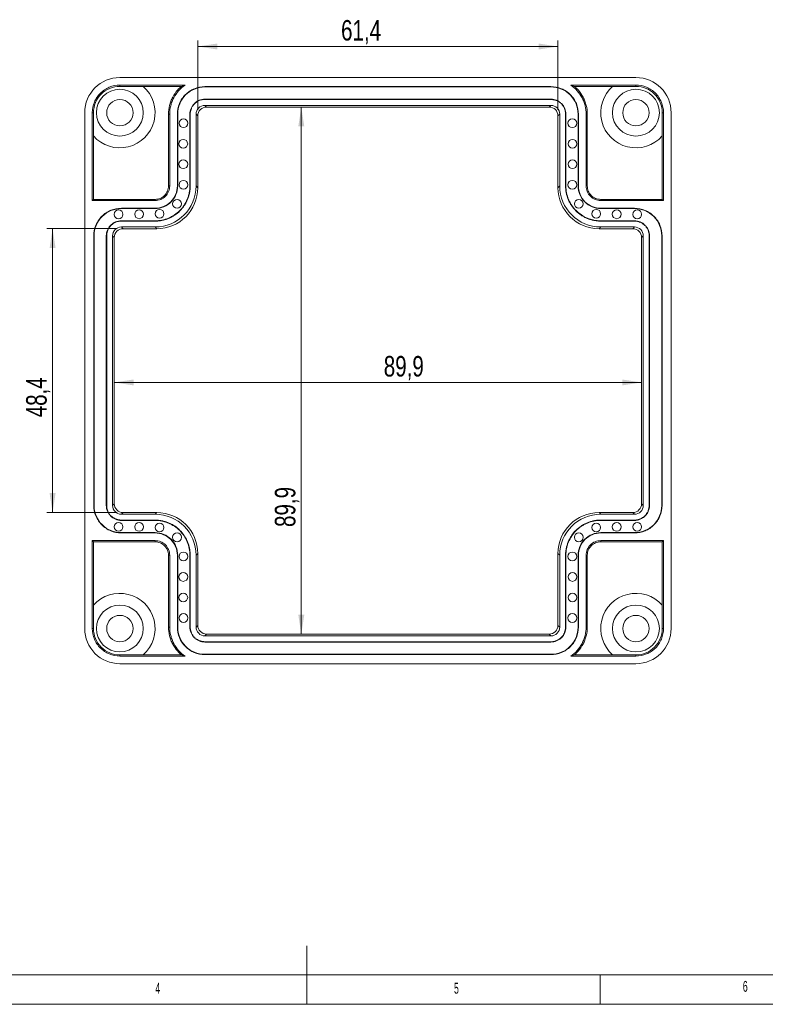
# Model space of a CAD drawing. Header units: millimetres. Extents: x 5 to 415, y 5 to 292.
# Tile 2 of 4: x 161 to 288, y 5 to 173. Entities that reach past the tile are written whole.
import ezdxf

# ---------------------------------------------------------------- set-up
doc = ezdxf.new("R2010")
doc.units = ezdxf.units.MM
doc.layers.add('LAYER_1', color=179, linetype='Continuous', lineweight=15)
doc.styles.add('SLDTEXTSTYLE1', font='TXT', dxfattribs={"width": 0.605})
doc.styles.add('SLDTEXTSTYLE3', font='TXT', dxfattribs={"width": 0.75})
doc.dimstyles.new('SLDDIMSTYLE2', dxfattribs={"dimtxt": 3.5, "dimasz": 3.302, "dimexe": 0, "dimexo": 0.0625, "dimgap": 0.875, "dimtad": 1, "dimdec": 1, "dimrnd": 1e-09, "dimzin": 12, "dimdsep": 46, "dimtxsty": 'SLDTEXTSTYLE3', "dimsah": 1, "dimcen": 0.09, "dimadec": 0, "dimazin": 3, "dimtfac": 1, "dimtdec": 1, "dimtofl": 0, "dimtmove": 0, "dimatfit": 3, "dimfxl": 1, "dimfrac": 2, "dimtolj": 1, "dimtzin": 12, "dimarcsym": 0})
doc.dimstyles.new('SLDDIMSTYLE4', dxfattribs={"dimtxt": 3.5, "dimasz": 3.302, "dimexe": 0, "dimexo": 0.0625, "dimgap": 0.875, "dimtad": 1, "dimdec": 1, "dimrnd": 1e-09, "dimzin": 12, "dimdsep": 46, "dimtxsty": 'SLDTEXTSTYLE3', "dimsah": 1, "dimcen": 0.09, "dimadec": 0, "dimazin": 3, "dimtfac": 1, "dimtofl": 0, "dimtmove": 0, "dimatfit": 3, "dimfxl": 1, "dimfrac": 2, "dimtolj": 1, "dimtzin": 12, "dimarcsym": 0})

# ---------------------------------------------------------------- blocks, each defined once
blk = doc.blocks.new('*D18')
at = {"layer": 'LAYER_1'}
blk.add_line((177.16, 111.09), (267.08, 111.09), dxfattribs=at)
for points in [[(177.16, 111.09), (180.47, 110.58), (180.47, 111.59)], [(267.08, 111.09), (263.78, 111.59), (263.78, 110.58)]]:
    blk.add_solid(points, dxfattribs=at)
at = {"layer": 'LAYER_1', "insert": (223.12, 115.6, 7.7), "char_height": 3.5, "attachment_point": 1, "style": 'SLDTEXTSTYLE3'}
blk.add_mtext('89,9', dxfattribs=at)
blk = doc.blocks.new('*D19')
at = {"layer": 'LAYER_1'}
blk.add_line((209.06, 158.07), (209.06, 68.15), dxfattribs=at)
for points in [[(209.06, 158.07), (208.55, 154.76), (209.57, 154.76)], [(209.06, 68.15), (209.57, 71.45), (208.55, 71.45)]]:
    blk.add_solid(points, dxfattribs=at)
at = {"layer": 'LAYER_1', "insert": (204.55, 86.43, 7.7), "char_height": 3.5, "attachment_point": 1, "rotation": 90, "style": 'SLDTEXTSTYLE3'}
blk.add_mtext('89,9', dxfattribs=at)
blk = doc.blocks.new('*D20')
at = {"layer": 'LAYER_1'}
for p, q in [((177.66, 137.32), (165.65, 137.32)), ((166.65, 88.9), (166.65, 137.32)), ((177.66, 88.9), (165.65, 88.9))]:
    blk.add_line(p, q, dxfattribs=at)
for points in [[(166.65, 137.32), (166.14, 134.01), (167.16, 134.01)], [(166.65, 88.9), (167.16, 92.2), (166.14, 92.2)]]:
    blk.add_solid(points, dxfattribs=at)
at = {"layer": 'LAYER_1', "insert": (162.14, 105.14, 7.7), "char_height": 3.5, "attachment_point": 1, "rotation": 90, "style": 'SLDTEXTSTYLE3'}
blk.add_mtext('48,4', dxfattribs=at)
blk = doc.blocks.new('*D21')
at = {"layer": 'LAYER_1'}
for p, q in [((191.41, 157.57), (191.41, 169.4)), ((191.41, 168.4), (252.83, 168.4)), ((252.83, 157.57), (252.83, 169.4))]:
    blk.add_line(p, q, dxfattribs=at)
for points in [[(191.41, 168.4), (194.72, 167.89), (194.72, 168.9)], [(252.83, 168.4), (249.53, 168.9), (249.53, 167.89)]]:
    blk.add_solid(points, dxfattribs=at)
at = {"layer": 'LAYER_1', "insert": (215.84, 172.91, 7.7), "char_height": 3.5, "attachment_point": 1, "style": 'SLDTEXTSTYLE3'}
blk.add_mtext('61,4', dxfattribs=at)

msp = doc.modelspace()

# ---------------------------------------------------------------- linework, layer by layer
at = {"color": 7, "linetype": 'Continuous', "lineweight": 15}
for p, q in [((178.121, 163.106), (266.125, 163.106)), ((178.121, 161.6), (178.121, 161.806)), ((189.232, 161.806), (178.121, 161.806)), ((182.099, 161.6), (178.121, 161.6)), ((188.622, 161.6), (182.099, 161.6)), ((251.624, 161.556), (192.623, 161.556)), ((192.623, 161.497), (192.623, 161.556)), ((251.624, 161.497), (192.623, 161.497)), ((251.624, 161.497), (251.624, 161.556)), ((266.125, 161.806), (255.015, 161.806)), ((262.148, 161.6), (255.625, 161.6)), ((266.125, 161.6), (262.148, 161.6)), ((266.125, 161.6), (266.125, 161.806)), ((192.623, 159.415), (192.623, 159.356)), ((251.624, 159.415), (192.623, 159.415)), ((251.624, 159.356), (192.623, 159.356)), ((251.624, 158.356), (192.623, 158.356)), ((192.623, 158.356), (192.913, 158.065)), ((251.333, 158.065), (192.913, 158.065)), ((251.333, 158.065), (251.624, 158.356)), ((251.624, 159.415), (251.624, 159.356)), ((172.123, 69.104), (172.123, 157.108)), ((173.629, 157.108), (173.423, 157.108)), ((173.423, 157.108), (173.423, 142.106)), ((173.629, 157.108), (173.629, 153.13)), ((186.417, 156.856), (186.623, 156.856)), ((186.417, 144.603), (186.417, 156.856)), ((186.623, 144.603), (186.623, 156.856)), ((187.923, 156.856), (187.923, 144.603)), ((187.982, 156.856), (187.923, 156.856)), ((187.982, 156.856), (187.982, 144.603)), ((190.064, 156.856), (190.064, 144.603)), ((190.064, 156.856), (190.123, 156.856)), ((190.123, 156.856), (190.123, 144.603)), ((191.123, 156.856), (191.123, 144.603)), ((191.414, 156.566), (191.123, 156.856)), ((191.414, 156.566), (191.414, 144.313)), ((253.123, 156.856), (252.833, 156.566)), ((252.833, 144.313), (252.833, 156.566)), ((253.123, 144.603), (253.123, 156.856)), ((254.182, 156.856), (254.123, 156.856)), ((254.123, 144.603), (254.123, 156.856)), ((254.182, 144.603), (254.182, 156.856)), ((256.264, 156.856), (256.323, 156.856)), ((256.264, 144.603), (256.264, 156.856)), ((256.323, 144.603), (256.323, 156.856)), ((257.623, 156.856), (257.623, 144.603)), ((257.829, 156.856), (257.623, 156.856)), ((257.829, 156.856), (257.829, 144.603)), ((270.617, 157.108), (270.823, 157.108)), ((270.617, 153.13), (270.617, 157.108)), ((270.823, 142.106), (270.823, 157.108)), ((272.123, 157.108), (272.123, 69.104)), ((173.629, 153.13), (173.629, 142.312)), ((270.617, 142.312), (270.617, 153.13)), ((186.417, 144.603), (186.623, 144.603)), ((187.982, 144.603), (187.923, 144.603)), ((190.064, 144.603), (190.123, 144.603)), ((191.123, 144.603), (191.414, 144.313)), ((252.833, 144.313), (253.123, 144.603)), ((254.182, 144.603), (254.123, 144.603)), ((256.264, 144.603), (256.323, 144.603)), ((257.829, 144.603), (257.623, 144.603)), ((173.629, 142.312), (173.423, 142.106)), ((173.423, 142.106), (184.126, 142.106)), ((173.629, 142.312), (184.126, 142.312)), ((184.126, 142.312), (184.126, 142.106)), ((260.121, 142.312), (260.121, 142.106)), ((260.121, 142.312), (270.617, 142.312)), ((260.121, 142.106), (270.823, 142.106)), ((270.617, 142.312), (270.823, 142.106)), ((184.126, 140.806), (178.373, 140.806)), ((178.373, 140.747), (178.373, 140.806)), ((184.126, 140.747), (178.373, 140.747)), ((184.126, 140.747), (184.126, 140.806)), ((265.874, 140.806), (260.121, 140.806)), ((260.121, 140.747), (260.121, 140.806)), ((265.874, 140.747), (260.121, 140.747)), ((265.874, 140.747), (265.874, 140.806)), ((178.373, 138.665), (178.373, 138.606)), ((184.126, 138.665), (178.373, 138.665)), ((184.126, 138.606), (178.373, 138.606)), ((184.126, 138.665), (184.126, 138.606)), ((260.121, 138.665), (260.121, 138.606)), ((265.874, 138.665), (260.121, 138.665)), ((265.874, 138.606), (260.121, 138.606)), ((265.874, 138.665), (265.874, 138.606)), ((173.673, 136.106), (173.673, 90.105)), ((173.732, 136.106), (173.673, 136.106)), ((173.732, 136.106), (173.732, 90.105)), ((175.814, 136.106), (175.814, 90.105)), ((175.814, 136.106), (175.873, 136.106)), ((175.873, 136.106), (175.873, 90.105)), ((176.873, 136.106), (176.873, 90.105)), ((177.164, 135.816), (176.873, 136.106)), ((184.126, 137.606), (178.373, 137.606)), ((178.373, 137.606), (178.663, 137.315)), ((184.416, 137.315), (178.663, 137.315)), ((184.416, 137.315), (184.126, 137.606)), ((260.121, 137.606), (259.83, 137.315)), ((265.583, 137.315), (259.83, 137.315)), ((265.874, 137.606), (260.121, 137.606)), ((265.583, 137.315), (265.874, 137.606)), ((267.373, 136.106), (267.083, 135.816)), ((267.373, 90.105), (267.373, 136.106)), ((268.432, 136.106), (268.373, 136.106)), ((268.373, 90.105), (268.373, 136.106)), ((268.432, 90.105), (268.432, 136.106)), ((270.514, 136.106), (270.573, 136.106)), ((270.514, 90.105), (270.514, 136.106)), ((270.573, 90.105), (270.573, 136.106)), ((177.164, 135.816), (177.164, 90.396)), ((267.083, 90.396), (267.083, 135.816)), ((173.732, 90.105), (173.673, 90.105)), ((175.814, 90.105), (175.873, 90.105)), ((176.873, 90.105), (177.164, 90.396)), ((267.083, 90.396), (267.373, 90.105)), ((268.432, 90.105), (268.373, 90.105)), ((270.514, 90.105), (270.573, 90.105)), ((178.663, 88.897), (178.373, 88.606)), ((178.373, 88.606), (184.126, 88.606)), ((178.373, 87.547), (178.373, 87.606)), ((178.373, 87.606), (184.126, 87.606)), ((178.373, 87.547), (184.126, 87.547)), ((178.663, 88.897), (184.416, 88.897)), ((184.126, 88.606), (184.416, 88.897)), ((184.126, 87.547), (184.126, 87.606)), ((259.83, 88.897), (260.121, 88.606)), ((259.83, 88.897), (265.583, 88.897)), ((260.121, 88.606), (265.874, 88.606)), ((260.121, 87.547), (260.121, 87.606)), ((260.121, 87.606), (265.874, 87.606)), ((260.121, 87.547), (265.874, 87.547)), ((265.874, 88.606), (265.583, 88.897)), ((265.874, 87.547), (265.874, 87.606)), ((184.126, 84.106), (173.423, 84.106)), ((173.423, 84.106), (173.423, 69.104)), ((173.629, 83.9), (173.423, 84.106)), ((178.373, 85.465), (178.373, 85.406)), ((178.373, 85.465), (184.126, 85.465)), ((178.373, 85.406), (184.126, 85.406)), ((184.126, 85.465), (184.126, 85.406)), ((184.126, 83.9), (184.126, 84.106)), ((260.121, 85.465), (260.121, 85.406)), ((260.121, 85.465), (265.874, 85.465)), ((260.121, 85.406), (265.874, 85.406)), ((260.121, 83.9), (260.121, 84.106)), ((270.823, 84.106), (260.121, 84.106)), ((265.874, 85.465), (265.874, 85.406)), ((270.617, 83.9), (270.823, 84.106)), ((270.823, 69.104), (270.823, 84.106)), ((184.126, 83.9), (173.629, 83.9)), ((173.629, 83.9), (173.629, 73.081)), ((270.617, 83.9), (260.121, 83.9)), ((270.617, 73.081), (270.617, 83.9)), ((186.417, 81.608), (186.623, 81.608)), ((186.417, 69.355), (186.417, 81.608)), ((186.623, 69.355), (186.623, 81.608)), ((187.923, 81.608), (187.923, 69.355)), ((187.982, 81.608), (187.923, 81.608)), ((187.982, 81.608), (187.982, 69.355)), ((190.064, 81.608), (190.064, 69.355)), ((190.064, 81.608), (190.123, 81.608)), ((190.123, 81.608), (190.123, 69.355)), ((191.414, 81.899), (191.123, 81.608)), ((191.123, 81.608), (191.123, 69.355)), ((191.414, 81.899), (191.414, 69.646)), ((253.123, 81.608), (252.833, 81.899)), ((252.833, 69.646), (252.833, 81.899)), ((253.123, 69.355), (253.123, 81.608)), ((254.182, 81.608), (254.123, 81.608)), ((254.123, 69.355), (254.123, 81.608)), ((254.182, 69.355), (254.182, 81.608)), ((256.264, 69.355), (256.264, 81.608)), ((256.264, 81.608), (256.323, 81.608)), ((256.323, 69.355), (256.323, 81.608)), ((257.829, 81.608), (257.623, 81.608)), ((257.623, 81.608), (257.623, 69.355)), ((257.829, 81.608), (257.829, 69.355)), ((173.629, 73.081), (173.629, 69.104)), ((270.617, 69.104), (270.617, 73.081)), ((173.629, 69.104), (173.423, 69.104)), ((186.417, 69.355), (186.623, 69.355)), ((187.982, 69.355), (187.923, 69.355)), ((190.064, 69.355), (190.123, 69.355)), ((191.123, 69.355), (191.414, 69.646)), ((252.833, 69.646), (253.123, 69.355)), ((254.182, 69.355), (254.123, 69.355)), ((256.264, 69.355), (256.323, 69.355)), ((257.829, 69.355), (257.623, 69.355)), ((270.617, 69.104), (270.823, 69.104)), ((192.913, 68.147), (192.623, 67.856)), ((192.623, 67.856), (251.624, 67.856)), ((192.913, 68.147), (251.333, 68.147)), ((251.624, 67.856), (251.333, 68.147)), ((192.623, 66.797), (192.623, 66.856)), ((192.623, 66.856), (251.624, 66.856)), ((192.623, 66.797), (251.624, 66.797)), ((251.624, 66.797), (251.624, 66.856)), ((178.121, 64.612), (178.121, 64.406)), ((178.121, 64.612), (182.099, 64.612)), ((178.121, 64.406), (189.232, 64.406)), ((182.099, 64.612), (188.622, 64.612)), ((192.623, 64.715), (192.623, 64.656)), ((192.623, 64.715), (251.624, 64.715)), ((192.623, 64.656), (251.624, 64.656)), ((251.624, 64.715), (251.624, 64.656)), ((255.015, 64.406), (266.125, 64.406)), ((255.625, 64.612), (262.148, 64.612)), ((262.148, 64.612), (266.125, 64.612)), ((266.125, 64.612), (266.125, 64.406)), ((266.125, 63.106), (178.121, 63.106))]:
    msp.add_line(p, q, dxfattribs=at)
for centre, radius in [((178.123, 157.106), 4), ((266.123, 157.106), 4), ((178.123, 157.106), 2.25), ((266.123, 157.106), 2.25), ((188.964, 155.306), 0.75), ((255.282, 155.306), 0.75), ((188.936, 151.806), 0.75), ((255.311, 151.806), 0.75), ((188.937, 148.306), 0.75), ((255.309, 148.306), 0.75), ((188.962, 144.808), 0.75), ((255.285, 144.808), 0.75), ((187.874, 141.546), 0.75), ((256.372, 141.546), 0.75), ((177.901, 139.762), 0.75), ((181.401, 139.775), 0.75), ((184.893, 139.864), 0.75), ((259.354, 139.864), 0.75), ((262.846, 139.775), 0.75), ((266.346, 139.762), 0.75), ((177.901, 86.45), 0.75), ((181.401, 86.437), 0.75), ((184.893, 86.348), 0.75), ((259.354, 86.348), 0.75), ((262.846, 86.437), 0.75), ((266.346, 86.45), 0.75), ((187.874, 84.666), 0.75), ((256.372, 84.666), 0.75), ((188.962, 81.404), 0.75), ((255.285, 81.404), 0.75), ((188.937, 77.906), 0.75), ((255.309, 77.906), 0.75), ((188.936, 74.406), 0.75), ((255.311, 74.406), 0.75), ((178.123, 69.106), 4), ((266.123, 69.106), 4), ((178.123, 69.106), 2.25), ((188.964, 70.906), 0.75), ((255.282, 70.906), 0.75), ((266.123, 69.106), 2.25)]:
    msp.add_circle(centre, radius, dxfattribs=at)
for centre, start, end in [((178.123, 157.106), 221.49574, 48.50426), ((266.123, 157.106), 131.49574, 318.50426), ((178.123, 69.106), 311.49574, 138.50426), ((266.123, 69.106), 41.49574, 228.50426)]:
    msp.add_arc(centre, 6, start, end, dxfattribs=at)
for centre, major_axis, start_param, end_param in [((178.125, 157.104), (-4.246, 4.246), 5.4981298, 7.0682409), ((266.121, 157.104), (4.246, 4.246), 5.4981298, 7.0682409), ((192.624, 156.855), (1.061, -1.061), 2.3565371, 3.9266482), ((192.914, 156.565), (1.061, -1.061), 2.3565371, 3.9266482), ((251.332, 156.565), (-1.061, -1.061), 2.3565371, 3.9266482), ((251.623, 156.855), (-1.061, -1.061), 2.3565371, 3.9266482), ((184.121, 144.608), (-4.953, 4.953), 2.3565371, 3.9266482), ((260.126, 144.608), (4.953, 4.953), 2.3565371, 3.9266482), ((184.412, 144.318), (-4.953, 4.953), 2.3565371, 3.9266482), ((259.835, 144.318), (4.953, 4.953), 2.3565371, 3.9266482), ((178.374, 136.105), (1.061, -1.061), 2.3565371, 3.9266482), ((178.664, 135.815), (1.061, -1.061), 2.3565371, 3.9266482), ((265.582, 135.815), (-1.061, -1.061), 2.3565371, 3.9266482), ((265.873, 136.105), (-1.061, -1.061), 2.3565371, 3.9266482), ((178.374, 90.106), (1.061, 1.061), 2.3565371, 3.9266482), ((178.664, 90.397), (1.061, 1.061), 2.3565371, 3.9266482), ((265.582, 90.397), (-1.061, 1.061), 2.3565371, 3.9266482), ((265.873, 90.106), (-1.061, 1.061), 2.3565371, 3.9266482), ((184.121, 81.603), (-4.953, -4.953), 2.3565371, 3.9266482), ((184.412, 81.894), (-4.953, -4.953), 2.3565371, 3.9266482), ((259.835, 81.894), (4.953, -4.953), 2.3565371, 3.9266482), ((260.126, 81.603), (4.953, -4.953), 2.3565371, 3.9266482), ((178.125, 69.108), (-4.246, -4.246), 5.4981298, 7.0682409), ((192.624, 69.356), (1.061, 1.061), 2.3565371, 3.9266482), ((192.914, 69.647), (1.061, 1.061), 2.3565371, 3.9266482), ((251.332, 69.647), (-1.061, 1.061), 2.3565371, 3.9266482), ((251.623, 69.356), (-1.061, 1.061), 2.3565371, 3.9266482), ((266.121, 69.108), (4.246, -4.246), 5.4981298, 7.0682409)]:
    msp.add_ellipse(centre, major_axis=major_axis, ratio=0.999315, start_param=start_param, end_param=end_param, dxfattribs=at)
for points, knots in [([(173.423, 157.108), (173.423, 157.723), (173.546, 158.338), (174.016, 159.474), (174.364, 159.995), (175.234, 160.865), (175.755, 161.213), (176.891, 161.684), (177.506, 161.806), (178.121, 161.806)], [0, 0, 0, 0, 0.25, 0.25, 0.5, 0.5, 0.75, 0.75, 1, 1, 1, 1]), ([(178.121, 161.6), (177.533, 161.6), (176.945, 161.483), (175.859, 161.033), (175.36, 160.7), (174.529, 159.869), (174.196, 159.37), (173.746, 158.284), (173.629, 157.696), (173.629, 157.108)], [0, 0, 0, 0, 0.25, 0.25, 0.5, 0.5, 0.75, 0.75, 1, 1, 1, 1]), ([(186.417, 156.856), (186.417, 157.36), (186.48, 157.86), (186.66, 158.591), (186.735, 158.832), (186.914, 159.303), (187.018, 159.533), (187.37, 160.199), (187.657, 160.612), (188.186, 161.205), (188.397, 161.411), (188.622, 161.6)], [0.10335457, 0.10335457, 0.10335457, 0.10335457, 0.35335457, 0.35335457, 0.47835457, 0.47835457, 0.60335457, 0.60335457, 0.85335457, 0.85335457, 1, 1, 1, 1]), ([(189.232, 161.806), (188.833, 161.533), (188.467, 161.21), (187.822, 160.488), (187.544, 160.088), (187.204, 159.444), (187.104, 159.222), (186.931, 158.766), (186.858, 158.534), (186.683, 157.827), (186.623, 157.343), (186.623, 156.856)], [0, 0, 0, 0, 0.25, 0.25, 0.5, 0.5, 0.625, 0.625, 0.75, 0.75, 1, 1, 1, 1]), ([(192.623, 161.556), (192.012, 161.556), (191.394, 161.434), (190.255, 160.963), (189.735, 160.614), (188.867, 159.747), (188.518, 159.228), (188.047, 158.089), (187.923, 157.469), (187.923, 156.856)], [0, 0, 0, 0, 0.25, 0.25, 0.5, 0.5, 0.75, 0.75, 1, 1, 1, 1]), ([(192.623, 161.497), (192.019, 161.497), (191.409, 161.376), (190.285, 160.911), (189.771, 160.567), (188.914, 159.711), (188.57, 159.198), (188.104, 158.074), (187.982, 157.461), (187.982, 156.856)], [0, 0, 0, 0, 0.25, 0.25, 0.5, 0.5, 0.75, 0.75, 1, 1, 1, 1]), ([(256.323, 156.856), (256.323, 157.468), (256.201, 158.086), (255.73, 159.224), (255.382, 159.744), (254.514, 160.613), (253.996, 160.961), (252.856, 161.432), (252.236, 161.556), (251.624, 161.556)], [0, 0, 0, 0, 0.25, 0.25, 0.5, 0.5, 0.75, 0.75, 1, 1, 1, 1]), ([(256.264, 156.856), (256.264, 157.46), (256.144, 158.07), (255.679, 159.194), (255.335, 159.708), (254.478, 160.565), (253.966, 160.909), (252.841, 161.375), (252.228, 161.497), (251.624, 161.497)], [0, 0, 0, 0, 0.25, 0.25, 0.5, 0.5, 0.75, 0.75, 1, 1, 1, 1]), ([(257.623, 156.856), (257.623, 157.343), (257.563, 157.827), (257.388, 158.534), (257.316, 158.766), (257.143, 159.222), (257.042, 159.444), (256.702, 160.088), (256.424, 160.488), (255.78, 161.21), (255.413, 161.533), (255.015, 161.806)], [0, 0, 0, 0, 0.25, 0.25, 0.375, 0.375, 0.5, 0.5, 0.75, 0.75, 1, 1, 1, 1]), ([(255.625, 161.6), (255.849, 161.411), (256.06, 161.205), (256.589, 160.612), (256.877, 160.199), (257.228, 159.533), (257.332, 159.303), (257.512, 158.832), (257.586, 158.591), (257.767, 157.86), (257.829, 157.36), (257.829, 156.856)], [0, 0, 0, 0, 0.14664543, 0.14664543, 0.39664543, 0.39664543, 0.52164543, 0.52164543, 0.64664543, 0.64664543, 0.89664543, 0.89664543, 0.89664543, 0.89664543]), ([(266.125, 161.806), (266.741, 161.806), (267.355, 161.684), (268.492, 161.213), (269.013, 160.865), (269.882, 159.995), (270.23, 159.474), (270.701, 158.338), (270.823, 157.723), (270.823, 157.108)], [0, 0, 0, 0, 0.25, 0.25, 0.5, 0.5, 0.75, 0.75, 1, 1, 1, 1]), ([(270.617, 157.108), (270.617, 157.696), (270.5, 158.284), (270.051, 159.37), (269.717, 159.869), (268.886, 160.7), (268.388, 161.033), (267.302, 161.483), (266.713, 161.6), (266.125, 161.6)], [0, 0, 0, 0, 0.25, 0.25, 0.5, 0.5, 0.75, 0.75, 1, 1, 1, 1]), ([(192.623, 159.415), (192.454, 159.415), (192.288, 159.398), (191.961, 159.333), (191.799, 159.284), (191.489, 159.156), (191.342, 159.077), (191.064, 158.892), (190.932, 158.784), (190.696, 158.548), (190.59, 158.42), (190.403, 158.14), (190.324, 157.991), (190.132, 157.53), (190.064, 157.194), (190.064, 156.856)], [0, 0, 0, 0, 0.125, 0.125, 0.25, 0.25, 0.375, 0.375, 0.5, 0.5, 0.625, 0.625, 0.75, 0.75, 1, 1, 1, 1]), ([(190.123, 156.856), (190.124, 156.911), (190.126, 157.021), (190.143, 157.184), (190.169, 157.346), (190.207, 157.505), (190.255, 157.662), (190.351, 157.917), (190.531, 158.256), (190.845, 158.635), (191.225, 158.949), (191.612, 159.155), (191.974, 159.278), (192.295, 159.344), (192.513, 159.352), (192.623, 159.356)], [0, 0, 0, 0, 0.0421201, 0.0838693, 0.1254273, 0.1669761, 0.2086982, 0.2507735, 0.3754666, 0.5002939, 0.6250398, 0.7499253, 0.8334292, 0.9163044, 1, 1, 1, 1]), ([(254.182, 156.856), (254.182, 157.025), (254.166, 157.191), (254.101, 157.518), (254.052, 157.681), (253.923, 157.99), (253.845, 158.137), (253.659, 158.415), (253.552, 158.547), (253.316, 158.783), (253.187, 158.889), (252.908, 159.076), (252.759, 159.155), (252.297, 159.347), (251.962, 159.415), (251.624, 159.415)], [0, 0, 0, 0, 0.125, 0.125, 0.25, 0.25, 0.375, 0.375, 0.5, 0.5, 0.625, 0.625, 0.75, 0.75, 1, 1, 1, 1]), ([(251.624, 159.356), (251.679, 159.355), (251.789, 159.353), (251.952, 159.336), (252.113, 159.31), (252.272, 159.273), (252.429, 159.225), (252.684, 159.128), (253.023, 158.948), (253.403, 158.634), (253.716, 158.254), (253.922, 157.867), (254.045, 157.506), (254.111, 157.184), (254.119, 156.966), (254.123, 156.856)], [0, 0, 0, 0, 0.0421201, 0.0838693, 0.1254273, 0.1669761, 0.2086982, 0.2507735, 0.3754666, 0.5002939, 0.6250398, 0.7499253, 0.8334292, 0.9163044, 1, 1, 1, 1]), ([(190.064, 144.603), (190.064, 144.211), (190.026, 143.826), (189.913, 143.257), (189.866, 143.069), (189.753, 142.696), (189.687, 142.51), (189.464, 141.971), (189.282, 141.63), (188.851, 140.985), (188.6, 140.679), (188.053, 140.132), (187.754, 139.886), (187.268, 139.56), (187.099, 139.459), (186.757, 139.276), (186.582, 139.193), (186.046, 138.97), (185.673, 138.856), (184.906, 138.703), (184.518, 138.665), (184.126, 138.665)], [0, 0, 0, 0, 0.125, 0.125, 0.1875, 0.1875, 0.25, 0.25, 0.375, 0.375, 0.5, 0.5, 0.625, 0.625, 0.6875, 0.6875, 0.75, 0.75, 0.875, 0.875, 1, 1, 1, 1]), ([(184.126, 138.606), (184.205, 138.607), (184.363, 138.609), (184.599, 138.623), (184.834, 138.646), (185.068, 138.679), (185.417, 138.741), (185.875, 138.856), (186.43, 139.055), (186.963, 139.308), (187.635, 139.712), (188.397, 140.338), (189.022, 141.1), (189.425, 141.773), (189.676, 142.305), (189.875, 142.86), (190.002, 143.369), (190.076, 143.821), (190.116, 144.211), (190.121, 144.473), (190.123, 144.603)], [0, 0, 0, 0, 0.0251727, 0.0502815, 0.0753653, 0.1004632, 0.1256143, 0.1881129, 0.2506648, 0.3131796, 0.3757499, 0.5002372, 0.6253634, 0.6876102, 0.7499178, 0.8124882, 0.8751197, 0.9167357, 0.9583031, 1, 1, 1, 1]), ([(187.923, 144.603), (187.923, 144.109), (187.825, 143.61), (187.444, 142.69), (187.163, 142.27), (186.462, 141.568), (186.043, 141.287), (185.122, 140.906), (184.621, 140.806), (184.126, 140.806)], [0, 0, 0, 0, 0.25, 0.25, 0.5, 0.5, 0.75, 0.75, 1, 1, 1, 1]), ([(186.623, 144.603), (186.623, 144.283), (186.557, 143.946), (186.309, 143.347), (186.122, 143.067), (185.663, 142.608), (185.385, 142.422), (184.785, 142.173), (184.446, 142.106), (184.126, 142.106)], [0, 0, 0, 0, 0.25, 0.25, 0.5, 0.5, 0.75, 0.75, 1, 1, 1, 1]), ([(184.126, 142.312), (184.418, 142.312), (184.732, 142.374), (185.281, 142.601), (185.537, 142.773), (185.957, 143.193), (186.13, 143.452), (186.356, 143.999), (186.417, 144.311), (186.417, 144.603)], [0, 0, 0, 0, 0.25, 0.25, 0.5, 0.5, 0.75, 0.75, 1, 1, 1, 1]), ([(187.982, 144.603), (187.982, 144.102), (187.882, 143.595), (187.496, 142.66), (187.21, 142.233), (186.498, 141.521), (186.073, 141.235), (185.138, 140.848), (184.629, 140.747), (184.126, 140.747)], [0, 0, 0, 0, 0.25, 0.25, 0.5, 0.5, 0.75, 0.75, 1, 1, 1, 1]), ([(254.123, 144.603), (254.124, 144.524), (254.126, 144.367), (254.141, 144.13), (254.164, 143.895), (254.196, 143.661), (254.259, 143.313), (254.374, 142.855), (254.573, 142.3), (254.825, 141.767), (255.229, 141.094), (255.855, 140.332), (256.618, 139.707), (257.291, 139.304), (257.823, 139.053), (258.378, 138.854), (258.887, 138.727), (259.338, 138.653), (259.729, 138.613), (259.99, 138.608), (260.121, 138.606)], [0, 0, 0, 0, 0.0251727, 0.0502815, 0.0753653, 0.1004632, 0.1256143, 0.1881129, 0.2506648, 0.3131796, 0.3757499, 0.5002372, 0.6253634, 0.6876102, 0.7499178, 0.8124882, 0.8751197, 0.9167357, 0.9583031, 1, 1, 1, 1]), ([(260.121, 138.665), (259.729, 138.665), (259.343, 138.703), (258.774, 138.816), (258.586, 138.863), (258.213, 138.976), (258.028, 139.042), (257.489, 139.265), (257.148, 139.448), (256.502, 139.878), (256.197, 140.129), (255.649, 140.676), (255.403, 140.975), (255.077, 141.461), (254.976, 141.63), (254.793, 141.972), (254.71, 142.147), (254.488, 142.683), (254.374, 143.056), (254.221, 143.824), (254.182, 144.211), (254.182, 144.603)], [0, 0, 0, 0, 0.125, 0.125, 0.1875, 0.1875, 0.25, 0.25, 0.375, 0.375, 0.5, 0.5, 0.625, 0.625, 0.6875, 0.6875, 0.75, 0.75, 0.875, 0.875, 1, 1, 1, 1]), ([(260.121, 140.747), (259.619, 140.747), (259.112, 140.847), (258.178, 141.234), (257.751, 141.519), (257.038, 142.231), (256.753, 142.657), (256.366, 143.592), (256.264, 144.1), (256.264, 144.603)], [0, 0, 0, 0, 0.25, 0.25, 0.5, 0.5, 0.75, 0.75, 1, 1, 1, 1]), ([(260.121, 140.806), (259.627, 140.806), (259.127, 140.905), (258.207, 141.285), (257.787, 141.567), (257.085, 142.267), (256.804, 142.686), (256.423, 143.607), (256.323, 144.108), (256.323, 144.603)], [0, 0, 0, 0, 0.25, 0.25, 0.5, 0.5, 0.75, 0.75, 1, 1, 1, 1]), ([(260.121, 142.106), (259.8, 142.106), (259.462, 142.173), (258.861, 142.422), (258.584, 142.608), (258.125, 143.067), (257.938, 143.347), (257.69, 143.946), (257.623, 144.283), (257.623, 144.603)], [0, 0, 0, 0, 0.25, 0.25, 0.5, 0.5, 0.75, 0.75, 1, 1, 1, 1]), ([(257.829, 144.603), (257.829, 144.311), (257.891, 143.999), (258.117, 143.452), (258.29, 143.193), (258.71, 142.773), (258.966, 142.601), (259.514, 142.374), (259.829, 142.312), (260.121, 142.312)], [0, 0, 0, 0, 0.25, 0.25, 0.5, 0.5, 0.75, 0.75, 1, 1, 1, 1]), ([(178.373, 140.806), (177.762, 140.806), (177.144, 140.684), (176.005, 140.213), (175.485, 139.864), (174.617, 138.997), (174.268, 138.478), (173.797, 137.339), (173.673, 136.719), (173.673, 136.106)], [0, 0, 0, 0, 0.25, 0.25, 0.5, 0.5, 0.75, 0.75, 1, 1, 1, 1]), ([(178.373, 140.747), (177.769, 140.747), (177.159, 140.626), (176.035, 140.161), (175.521, 139.817), (174.664, 138.961), (174.32, 138.448), (173.854, 137.324), (173.732, 136.711), (173.732, 136.106)], [0, 0, 0, 0, 0.25, 0.25, 0.5, 0.5, 0.75, 0.75, 1, 1, 1, 1]), ([(270.573, 136.106), (270.573, 136.718), (270.451, 137.336), (269.98, 138.474), (269.632, 138.994), (268.764, 139.863), (268.246, 140.211), (267.106, 140.682), (266.486, 140.806), (265.874, 140.806)], [0, 0, 0, 0, 0.25, 0.25, 0.5, 0.5, 0.75, 0.75, 1, 1, 1, 1]), ([(270.514, 136.106), (270.514, 136.71), (270.394, 137.32), (269.929, 138.444), (269.585, 138.958), (268.728, 139.815), (268.216, 140.159), (267.091, 140.625), (266.478, 140.747), (265.874, 140.747)], [0, 0, 0, 0, 0.25, 0.25, 0.5, 0.5, 0.75, 0.75, 1, 1, 1, 1]), ([(178.373, 138.665), (178.204, 138.665), (178.038, 138.648), (177.711, 138.583), (177.549, 138.534), (177.239, 138.406), (177.092, 138.327), (176.814, 138.142), (176.682, 138.034), (176.446, 137.798), (176.34, 137.67), (176.153, 137.39), (176.074, 137.241), (175.882, 136.78), (175.814, 136.444), (175.814, 136.106)], [0, 0, 0, 0, 0.125, 0.125, 0.25, 0.25, 0.375, 0.375, 0.5, 0.5, 0.625, 0.625, 0.75, 0.75, 1, 1, 1, 1]), ([(175.873, 136.106), (175.874, 136.161), (175.876, 136.271), (175.893, 136.434), (175.919, 136.596), (175.957, 136.755), (176.005, 136.912), (176.101, 137.167), (176.281, 137.506), (176.595, 137.885), (176.975, 138.199), (177.362, 138.405), (177.724, 138.528), (178.045, 138.594), (178.263, 138.602), (178.373, 138.606)], [0, 0, 0, 0, 0.0421201, 0.0838693, 0.1254273, 0.1669761, 0.2086982, 0.2507735, 0.3754666, 0.5002939, 0.6250398, 0.7499253, 0.8334292, 0.9163044, 1, 1, 1, 1]), ([(268.432, 136.106), (268.432, 136.275), (268.416, 136.441), (268.351, 136.768), (268.302, 136.931), (268.173, 137.24), (268.095, 137.387), (267.909, 137.665), (267.802, 137.797), (267.566, 138.033), (267.437, 138.139), (267.158, 138.326), (267.009, 138.405), (266.547, 138.597), (266.212, 138.665), (265.874, 138.665)], [0, 0, 0, 0, 0.125, 0.125, 0.25, 0.25, 0.375, 0.375, 0.5, 0.5, 0.625, 0.625, 0.75, 0.75, 1, 1, 1, 1]), ([(265.874, 138.606), (265.929, 138.605), (266.039, 138.603), (266.202, 138.586), (266.363, 138.56), (266.522, 138.523), (266.679, 138.475), (266.934, 138.378), (267.273, 138.198), (267.653, 137.884), (267.966, 137.504), (268.172, 137.117), (268.295, 136.756), (268.361, 136.434), (268.369, 136.216), (268.373, 136.106)], [0, 0, 0, 0, 0.0421201, 0.0838693, 0.1254273, 0.1669761, 0.2086982, 0.2507735, 0.3754666, 0.5002939, 0.6250398, 0.7499253, 0.8334292, 0.9163044, 1, 1, 1, 1]), ([(173.673, 90.105), (173.673, 89.494), (173.796, 88.876), (174.266, 87.738), (174.615, 87.218), (175.482, 86.349), (176.001, 86.001), (177.14, 85.529), (177.76, 85.406), (178.373, 85.406)], [0, 0, 0, 0, 0.25, 0.25, 0.5, 0.5, 0.75, 0.75, 1, 1, 1, 1]), ([(173.732, 90.105), (173.732, 89.502), (173.853, 88.891), (174.318, 87.768), (174.662, 87.254), (175.518, 86.396), (176.031, 86.052), (177.155, 85.587), (177.768, 85.465), (178.373, 85.465)], [0, 0, 0, 0, 0.25, 0.25, 0.5, 0.5, 0.75, 0.75, 1, 1, 1, 1]), ([(175.814, 90.105), (175.814, 89.936), (175.831, 89.77), (175.896, 89.444), (175.945, 89.281), (176.073, 88.971), (176.152, 88.825), (176.337, 88.547), (176.445, 88.415), (176.681, 88.179), (176.81, 88.073), (177.089, 87.886), (177.238, 87.806), (177.699, 87.615), (178.035, 87.547), (178.373, 87.547)], [0, 0, 0, 0, 0.125, 0.125, 0.25, 0.25, 0.375, 0.375, 0.5, 0.5, 0.625, 0.625, 0.75, 0.75, 1, 1, 1, 1]), ([(178.373, 87.606), (178.318, 87.607), (178.208, 87.609), (178.045, 87.626), (177.884, 87.652), (177.724, 87.689), (177.568, 87.737), (177.312, 87.833), (176.973, 88.014), (176.594, 88.327), (176.28, 88.707), (176.074, 89.095), (175.952, 89.456), (175.885, 89.778), (175.877, 89.996), (175.873, 90.105)], [0, 0, 0, 0, 0.0421201, 0.0838693, 0.1254273, 0.1669761, 0.2086982, 0.2507735, 0.3754666, 0.5002939, 0.6250398, 0.7499253, 0.8334292, 0.9163044, 1, 1, 1, 1]), ([(265.874, 85.406), (266.485, 85.406), (267.103, 85.528), (268.241, 85.999), (268.761, 86.347), (269.63, 87.215), (269.978, 87.734), (270.45, 88.873), (270.573, 89.493), (270.573, 90.105)], [0, 0, 0, 0, 0.25, 0.25, 0.5, 0.5, 0.75, 0.75, 1, 1, 1, 1]), ([(265.874, 87.547), (266.043, 87.547), (266.209, 87.564), (266.536, 87.628), (266.698, 87.678), (267.008, 87.806), (267.155, 87.884), (267.433, 88.07), (267.564, 88.178), (267.8, 88.414), (267.906, 88.542), (268.093, 88.822), (268.173, 88.97), (268.364, 89.432), (268.432, 89.767), (268.432, 90.105)], [0, 0, 0, 0, 0.125, 0.125, 0.25, 0.25, 0.375, 0.375, 0.5, 0.5, 0.625, 0.625, 0.75, 0.75, 1, 1, 1, 1]), ([(268.373, 90.105), (268.372, 90.05), (268.37, 89.941), (268.354, 89.777), (268.327, 89.616), (268.29, 89.457), (268.242, 89.3), (268.146, 89.045), (267.965, 88.706), (267.652, 88.326), (267.272, 88.013), (266.884, 87.807), (266.523, 87.684), (266.201, 87.618), (265.983, 87.61), (265.874, 87.606)], [0, 0, 0, 0, 0.0421201, 0.0838693, 0.1254273, 0.1669761, 0.2086982, 0.2507735, 0.3754666, 0.5002939, 0.6250398, 0.7499253, 0.8334292, 0.9163044, 1, 1, 1, 1]), ([(265.874, 85.465), (266.477, 85.465), (267.088, 85.586), (268.211, 86.05), (268.725, 86.395), (269.583, 87.251), (269.927, 87.763), (270.392, 88.888), (270.514, 89.501), (270.514, 90.105)], [0, 0, 0, 0, 0.25, 0.25, 0.5, 0.5, 0.75, 0.75, 1, 1, 1, 1]), ([(190.123, 81.608), (190.122, 81.687), (190.121, 81.845), (190.106, 82.081), (190.083, 82.316), (190.05, 82.551), (189.988, 82.899), (189.873, 83.357), (189.674, 83.912), (189.421, 84.445), (189.017, 85.118), (188.391, 85.88), (187.629, 86.504), (186.956, 86.907), (186.424, 87.159), (185.869, 87.357), (185.36, 87.485), (184.908, 87.559), (184.518, 87.598), (184.257, 87.603), (184.126, 87.606)], [0, 0, 0, 0, 0.0251727, 0.0502815, 0.0753653, 0.1004632, 0.1256143, 0.1881129, 0.2506648, 0.3131796, 0.3757499, 0.5002372, 0.6253634, 0.6876102, 0.7499178, 0.8124882, 0.8751197, 0.9167357, 0.9583031, 1, 1, 1, 1]), ([(184.126, 87.547), (184.518, 87.547), (184.903, 87.509), (185.472, 87.396), (185.66, 87.349), (186.033, 87.236), (186.219, 87.17), (186.758, 86.946), (187.099, 86.764), (187.744, 86.334), (188.05, 86.083), (188.598, 85.536), (188.844, 85.237), (189.169, 84.751), (189.27, 84.582), (189.454, 84.239), (189.536, 84.064), (189.759, 83.529), (189.873, 83.156), (190.026, 82.388), (190.064, 82), (190.064, 81.608)], [0, 0, 0, 0, 0.125, 0.125, 0.1875, 0.1875, 0.25, 0.25, 0.375, 0.375, 0.5, 0.5, 0.625, 0.625, 0.6875, 0.6875, 0.75, 0.75, 0.875, 0.875, 1, 1, 1, 1]), ([(260.121, 87.606), (260.042, 87.605), (259.884, 87.603), (259.648, 87.589), (259.413, 87.566), (259.178, 87.533), (258.83, 87.471), (258.372, 87.356), (257.817, 87.156), (257.284, 86.904), (256.612, 86.5), (255.849, 85.874), (255.225, 85.112), (254.822, 84.438), (254.57, 83.906), (254.372, 83.352), (254.245, 82.843), (254.17, 82.391), (254.131, 82.001), (254.126, 81.739), (254.123, 81.608)], [0, 0, 0, 0, 0.0251727, 0.0502815, 0.0753653, 0.1004632, 0.1256143, 0.1881129, 0.2506648, 0.3131796, 0.3757499, 0.5002372, 0.6253634, 0.6876102, 0.7499178, 0.8124882, 0.8751197, 0.9167357, 0.9583031, 1, 1, 1, 1]), ([(254.182, 81.608), (254.182, 82), (254.221, 82.386), (254.334, 82.955), (254.381, 83.143), (254.493, 83.516), (254.56, 83.701), (254.783, 84.24), (254.965, 84.581), (255.396, 85.227), (255.646, 85.532), (256.194, 86.08), (256.492, 86.326), (256.979, 86.652), (257.147, 86.753), (257.49, 86.936), (257.665, 87.019), (258.2, 87.241), (258.574, 87.355), (259.341, 87.509), (259.729, 87.547), (260.121, 87.547)], [0, 0, 0, 0, 0.125, 0.125, 0.1875, 0.1875, 0.25, 0.25, 0.375, 0.375, 0.5, 0.5, 0.625, 0.625, 0.6875, 0.6875, 0.75, 0.75, 0.875, 0.875, 1, 1, 1, 1]), ([(184.126, 85.465), (184.628, 85.465), (185.135, 85.365), (186.069, 84.978), (186.496, 84.692), (187.208, 83.981), (187.494, 83.555), (187.881, 82.62), (187.982, 82.111), (187.982, 81.608)], [0, 0, 0, 0, 0.25, 0.25, 0.5, 0.5, 0.75, 0.75, 1, 1, 1, 1]), ([(184.126, 85.406), (184.62, 85.406), (185.119, 85.307), (186.039, 84.927), (186.46, 84.645), (187.161, 83.944), (187.442, 83.525), (187.824, 82.605), (187.923, 82.103), (187.923, 81.608)], [0, 0, 0, 0, 0.25, 0.25, 0.5, 0.5, 0.75, 0.75, 1, 1, 1, 1]), ([(184.126, 84.106), (184.446, 84.106), (184.785, 84.039), (185.385, 83.79), (185.663, 83.604), (186.122, 83.144), (186.309, 82.865), (186.557, 82.266), (186.623, 81.929), (186.623, 81.608)], [0, 0, 0, 0, 0.25, 0.25, 0.5, 0.5, 0.75, 0.75, 1, 1, 1, 1]), ([(256.264, 81.608), (256.264, 82.11), (256.365, 82.617), (256.751, 83.552), (257.037, 83.978), (257.748, 84.691), (258.174, 84.976), (259.109, 85.364), (259.618, 85.465), (260.121, 85.465)], [0, 0, 0, 0, 0.25, 0.25, 0.5, 0.5, 0.75, 0.75, 1, 1, 1, 1]), ([(256.323, 81.608), (256.323, 82.102), (256.422, 82.602), (256.802, 83.522), (257.084, 83.942), (257.785, 84.644), (258.204, 84.925), (259.124, 85.306), (259.626, 85.406), (260.121, 85.406)], [0, 0, 0, 0, 0.25, 0.25, 0.5, 0.5, 0.75, 0.75, 1, 1, 1, 1]), ([(257.623, 81.608), (257.623, 81.929), (257.69, 82.266), (257.938, 82.865), (258.125, 83.144), (258.584, 83.604), (258.861, 83.79), (259.462, 84.039), (259.8, 84.106), (260.121, 84.106)], [0, 0, 0, 0, 0.25, 0.25, 0.5, 0.5, 0.75, 0.75, 1, 1, 1, 1]), ([(186.417, 81.608), (186.417, 81.901), (186.356, 82.213), (186.13, 82.76), (185.957, 83.018), (185.537, 83.439), (185.281, 83.611), (184.732, 83.838), (184.418, 83.9), (184.126, 83.9)], [0, 0, 0, 0, 0.25, 0.25, 0.5, 0.5, 0.75, 0.75, 1, 1, 1, 1]), ([(260.121, 83.9), (259.829, 83.9), (259.514, 83.838), (258.966, 83.611), (258.71, 83.439), (258.29, 83.018), (258.117, 82.76), (257.891, 82.213), (257.829, 81.901), (257.829, 81.608)], [0, 0, 0, 0, 0.25, 0.25, 0.5, 0.5, 0.75, 0.75, 1, 1, 1, 1]), ([(178.121, 64.406), (177.506, 64.406), (176.891, 64.528), (175.755, 64.999), (175.234, 65.347), (174.364, 66.216), (174.016, 66.737), (173.546, 67.874), (173.423, 68.489), (173.423, 69.104)], [0, 0, 0, 0, 0.25, 0.25, 0.5, 0.5, 0.75, 0.75, 1, 1, 1, 1]), ([(173.629, 69.104), (173.629, 68.516), (173.746, 67.927), (174.196, 66.841), (174.529, 66.343), (175.36, 65.512), (175.859, 65.179), (176.945, 64.729), (177.533, 64.612), (178.121, 64.612)], [0, 0, 0, 0, 0.25, 0.25, 0.5, 0.5, 0.75, 0.75, 1, 1, 1, 1]), ([(188.622, 64.612), (188.397, 64.801), (188.186, 65.007), (187.657, 65.599), (187.37, 66.013), (187.018, 66.679), (186.914, 66.909), (186.735, 67.38), (186.66, 67.62), (186.48, 68.351), (186.417, 68.852), (186.417, 69.355)], [0, 0, 0, 0, 0.14664543, 0.14664543, 0.39664543, 0.39664543, 0.52164543, 0.52164543, 0.64664543, 0.64664543, 0.89664543, 0.89664543, 0.89664543, 0.89664543]), ([(186.623, 69.355), (186.623, 68.869), (186.683, 68.385), (186.858, 67.678), (186.931, 67.445), (187.104, 66.99), (187.204, 66.768), (187.544, 66.124), (187.822, 65.724), (188.467, 65.002), (188.833, 64.679), (189.232, 64.406)], [0, 0, 0, 0, 0.25, 0.25, 0.375, 0.375, 0.5, 0.5, 0.75, 0.75, 1, 1, 1, 1]), ([(187.923, 69.355), (187.923, 68.744), (188.046, 68.126), (188.516, 66.988), (188.865, 66.468), (189.732, 65.599), (190.251, 65.251), (191.39, 64.779), (192.01, 64.656), (192.623, 64.656)], [0, 0, 0, 0, 0.25, 0.25, 0.5, 0.5, 0.75, 0.75, 1, 1, 1, 1]), ([(187.982, 69.355), (187.982, 68.752), (188.103, 68.141), (188.568, 67.018), (188.912, 66.504), (189.768, 65.646), (190.281, 65.302), (191.405, 64.837), (192.018, 64.715), (192.623, 64.715)], [0, 0, 0, 0, 0.25, 0.25, 0.5, 0.5, 0.75, 0.75, 1, 1, 1, 1]), ([(190.064, 69.355), (190.064, 69.186), (190.081, 69.02), (190.146, 68.694), (190.195, 68.531), (190.323, 68.221), (190.402, 68.075), (190.587, 67.797), (190.695, 67.665), (190.931, 67.429), (191.06, 67.323), (191.339, 67.136), (191.488, 67.056), (191.949, 66.865), (192.285, 66.797), (192.623, 66.797)], [0, 0, 0, 0, 0.125, 0.125, 0.25, 0.25, 0.375, 0.375, 0.5, 0.5, 0.625, 0.625, 0.75, 0.75, 1, 1, 1, 1]), ([(192.623, 66.856), (192.568, 66.857), (192.458, 66.859), (192.295, 66.876), (192.134, 66.902), (191.974, 66.939), (191.818, 66.987), (191.562, 67.083), (191.223, 67.264), (190.844, 67.577), (190.53, 67.957), (190.324, 68.345), (190.202, 68.706), (190.135, 69.028), (190.127, 69.246), (190.123, 69.355)], [0, 0, 0, 0, 0.0421201, 0.0838693, 0.1254273, 0.1669761, 0.2086982, 0.2507735, 0.3754666, 0.5002939, 0.6250398, 0.7499253, 0.8334292, 0.9163044, 1, 1, 1, 1]), ([(251.624, 64.656), (252.235, 64.656), (252.853, 64.778), (253.991, 65.249), (254.511, 65.597), (255.38, 66.465), (255.728, 66.984), (256.2, 68.123), (256.323, 68.743), (256.323, 69.355)], [0, 0, 0, 0, 0.25, 0.25, 0.5, 0.5, 0.75, 0.75, 1, 1, 1, 1]), ([(251.624, 66.797), (251.793, 66.797), (251.959, 66.814), (252.286, 66.878), (252.448, 66.928), (252.758, 67.056), (252.905, 67.134), (253.183, 67.32), (253.314, 67.428), (253.55, 67.664), (253.656, 67.792), (253.843, 68.072), (253.923, 68.22), (254.114, 68.682), (254.182, 69.017), (254.182, 69.355)], [0, 0, 0, 0, 0.125, 0.125, 0.25, 0.25, 0.375, 0.375, 0.5, 0.5, 0.625, 0.625, 0.75, 0.75, 1, 1, 1, 1]), ([(254.123, 69.355), (254.122, 69.3), (254.12, 69.191), (254.104, 69.027), (254.077, 68.866), (254.04, 68.707), (253.992, 68.55), (253.896, 68.295), (253.715, 67.956), (253.402, 67.576), (253.022, 67.263), (252.634, 67.057), (252.273, 66.934), (251.951, 66.868), (251.733, 66.86), (251.624, 66.856)], [0, 0, 0, 0, 0.0421201, 0.0838693, 0.1254273, 0.1669761, 0.2086982, 0.2507735, 0.3754666, 0.5002939, 0.6250398, 0.7499253, 0.8334292, 0.9163044, 1, 1, 1, 1]), ([(251.624, 64.715), (252.227, 64.715), (252.838, 64.836), (253.961, 65.3), (254.475, 65.645), (255.333, 66.501), (255.677, 67.013), (256.142, 68.138), (256.264, 68.751), (256.264, 69.355)], [0, 0, 0, 0, 0.25, 0.25, 0.5, 0.5, 0.75, 0.75, 1, 1, 1, 1]), ([(255.015, 64.406), (255.413, 64.679), (255.78, 65.002), (256.424, 65.724), (256.702, 66.124), (257.042, 66.768), (257.143, 66.99), (257.316, 67.445), (257.388, 67.678), (257.563, 68.385), (257.623, 68.869), (257.623, 69.355)], [0, 0, 0, 0, 0.25, 0.25, 0.5, 0.5, 0.625, 0.625, 0.75, 0.75, 1, 1, 1, 1]), ([(257.829, 69.355), (257.829, 68.852), (257.767, 68.351), (257.586, 67.62), (257.512, 67.38), (257.332, 66.909), (257.228, 66.679), (256.877, 66.013), (256.589, 65.599), (256.06, 65.007), (255.849, 64.801), (255.625, 64.612)], [0.10335457, 0.10335457, 0.10335457, 0.10335457, 0.35335457, 0.35335457, 0.47835457, 0.47835457, 0.60335457, 0.60335457, 0.85335457, 0.85335457, 1, 1, 1, 1]), ([(270.823, 69.104), (270.823, 68.489), (270.701, 67.874), (270.23, 66.737), (269.882, 66.216), (269.013, 65.347), (268.492, 64.999), (267.355, 64.528), (266.741, 64.406), (266.125, 64.406)], [0, 0, 0, 0, 0.25, 0.25, 0.5, 0.5, 0.75, 0.75, 1, 1, 1, 1]), ([(266.125, 64.612), (266.713, 64.612), (267.302, 64.729), (268.388, 65.179), (268.886, 65.512), (269.717, 66.343), (270.051, 66.841), (270.5, 67.927), (270.617, 68.516), (270.617, 69.104)], [0, 0, 0, 0, 0.25, 0.25, 0.5, 0.5, 0.75, 0.75, 1, 1, 1, 1])]:
    msp.add_open_spline(points, degree=3, knots=knots, dxfattribs=at)
for points in [[(188.622, 161.6), (188.81, 161.669), (189.01, 161.737), (189.232, 161.806)], [(255.625, 161.6), (255.437, 161.669), (255.236, 161.737), (255.015, 161.806)], [(188.622, 64.612), (188.81, 64.543), (189.01, 64.475), (189.232, 64.406)], [(255.625, 64.612), (255.437, 64.543), (255.236, 64.475), (255.015, 64.406)]]:
    msp.add_open_spline(points, degree=3, dxfattribs=at)
at = {"layer": 'LAYER_1'}
for p, q in [((210, 5), (210, 15)), ((10, 10), (227.8, 10)), ((227.8, 10), (402, 10)), ((260, 10), (260, 5)), ((5, 5), (414.595, 5))]:
    msp.add_line(p, q, dxfattribs=at)

# ---------------------------------------------------------------- texts
at = {"color": 7, "linetype": 'Continuous', "lineweight": 0, "char_height": 1.852, "attachment_point": 1, "style": 'SLDTEXTSTYLE1'}
for s, insert in [('4', (184.167, 8.668)), ('5', (235.096, 8.668)), ('6', (284.349, 8.984))]:
    msp.add_mtext(s, dxfattribs=dict(at, insert=insert))

# ---------------------------------------------------------------- dimensions: what is measured, and where the dimension line sits
at = {"layer": 'LAYER_1'}
for base, p1, p2, dimstyle, picture, middle in [((252.833, 168.395), (191.414, 156.566), (252.833, 156.566), 'SLDDIMSTYLE4', '*D21', (221.791, 168.395)), ((267.083, 111.086), (177.164, 90.396), (267.083, 90.396), 'SLDDIMSTYLE2', '*D18', (229.064, 111.086))]:
    dim = msp.add_linear_dim(base=base, p1=p1, p2=p2, dimstyle=dimstyle, dxfattribs=at)
    dim.commit()
    dim.dimension.update_dxf_attribs({"geometry": picture, "text_midpoint": middle, "dimtype": 160})
for base, p1, p2, picture, middle in [((209.059, 68.147), (192.913, 158.065), (192.913, 68.147), '*D19', (209.059, 92.375)), ((166.649, 137.315), (178.663, 88.897), (178.663, 137.315), '*D20', (166.649, 111.086))]:
    dim = msp.add_linear_dim(base=base, p1=p1, p2=p2, angle=90, dimstyle='SLDDIMSTYLE4', dxfattribs=at)
    dim.commit()
    dim.dimension.update_dxf_attribs({"geometry": picture, "text_midpoint": middle, "dimtype": 160})

doc.saveas('drawing.dxf')
